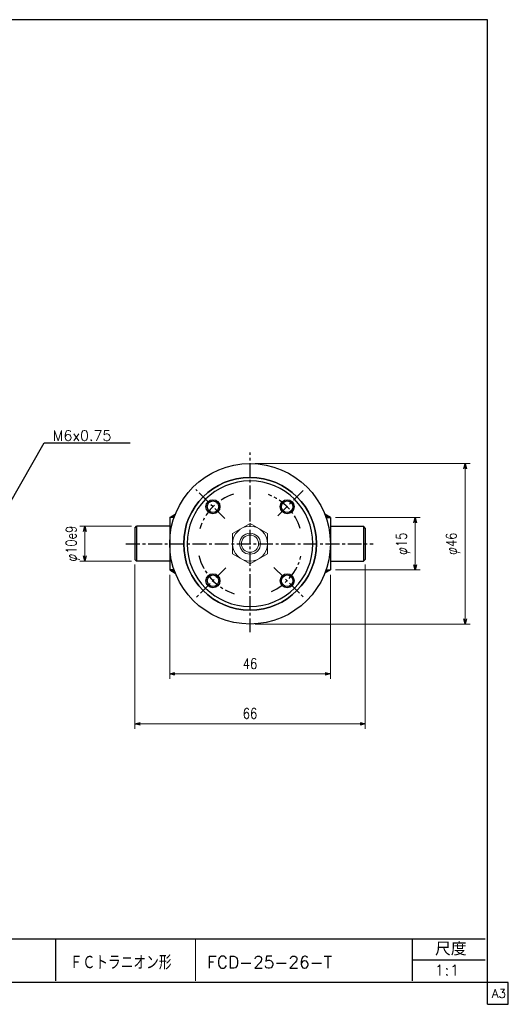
# Model space of a CAD drawing. Header units: millimetres. Extents: x -197 to 197, y -141 to 141.
# Tile 2 of 2: x 57 to 197, y -141 to 141. Entities that reach past the tile are written whole.
import ezdxf
from ezdxf.enums import TextEntityAlignment as Align

# ---------------------------------------------------------------- set-up
doc = ezdxf.new("R2010")
doc.units = ezdxf.units.MM
doc.header["$LTSCALE"] = 0.125
doc.linetypes.add('CENTER', pattern=[50.8, 31.75, -6.35, 6.35, -6.35])
doc.layers.add('Layer0002', color=7, linetype='Continuous')
doc.styles.add('dcStyle0', font='txt.shx', dxfattribs={"width": 0.8, "bigfont": 'bigfont'})
doc.dimstyles.new('DaDimRotatedStyle', dxfattribs={"dimtxt": 3, "dimasz": 1.500001, "dimexe": 1.428571, "dimexo": 0.5, "dimgap": 1.428571, "dimtad": 3, "dimdsep": 46, "dimtxsty": 'dcStyle0', "dimblk1": 'OPEN30', "dimblk2": 'OPEN30', "dimsah": 1, "dimcen": 0.09, "dimclrd": 4, "dimclre": 4, "dimclrt": 4, "dimadec": 0, "dimazin": 2, "dimtfac": 1, "dimtdec": 4, "dimtmove": 0, "dimatfit": 0, "dimfxl": 1, "dimarcsym": 0})

# ---------------------------------------------------------------- blocks, each defined once
blk = doc.blocks.new('DC_GROUP_Φ25_16')
at = {"color": 4, "linetype": 'Continuous', "lineweight": 25}
for radius in [2, 1.65]:
    blk.add_circle((112.46, 1.52), radius, dxfattribs=at)
blk = doc.blocks.new('DC_GROUP_Φ25_17')
at = {"color": 4, "linetype": 'Continuous', "lineweight": 25}
for radius in [2, 1.65]:
    blk.add_circle((112.46, -19.69), radius, dxfattribs=at)
blk = doc.blocks.new('DC_GROUP_Φ25_18')
at = {"color": 4, "linetype": 'Continuous', "lineweight": 25}
for radius in [2, 1.65]:
    blk.add_circle((133.68, 1.52), radius, dxfattribs=at)
blk = doc.blocks.new('DC_GROUP_Φ25_19')
at = {"color": 4, "linetype": 'Continuous', "lineweight": 25}
for radius in [2, 1.65]:
    blk.add_circle((133.68, -19.69), radius, dxfattribs=at)
blk = doc.blocks.new('DC_GROUP_Φ25_20')
at = {"color": 4, "linetype": 'Continuous', "lineweight": 13}
for p, q in [((123.07, -3.31), (118.07, -6.2)), ((128.07, -6.2), (123.07, -3.31)), ((118.07, -6.2), (118.07, -11.97)), ((128.07, -11.97), (128.07, -6.2)), ((118.07, -11.97), (123.07, -14.86)), ((123.07, -14.86), (128.07, -11.97))]:
    blk.add_line(p, q, dxfattribs=at)
for radius in [5, 3, 2.46]:
    blk.add_circle((123.07, -9.09), radius, dxfattribs=at)
blk = doc.blocks.new('DC_GROUP_Φ25_27')
at = {"color": 4, "linetype": 'Continuous', "lineweight": 25}
for p, q in [((100.19, -1.59), (100.14, -1.54)), ((100.61, -1.59), (100.41, -1.39)), ((101.04, -1.59), (100.68, -1.23)), ((101.36, -1.49), (100.95, -1.08)), ((101.47, -1.17), (101.22, -0.92)), ((101.59, -0.86), (101.49, -0.77))]:
    blk.add_line(p, q, dxfattribs=at)
blk = doc.blocks.new('DC_GROUP_Φ25_28')
at = {"color": 4, "linetype": 'Continuous', "lineweight": 25}
for p, q in [((100.19, -16.59), (100.14, -16.63)), ((100.61, -16.59), (100.41, -16.78)), ((101.04, -16.59), (100.68, -16.94)), ((101.36, -16.69), (100.95, -17.1)), ((101.47, -17), (101.22, -17.25)), ((101.59, -17.31), (101.49, -17.41))]:
    blk.add_line(p, q, dxfattribs=at)
blk = doc.blocks.new('DC_GROUP_Φ25_29')
at = {"color": 4, "linetype": 'Continuous', "lineweight": 25}
for p, q in [((144.55, -0.86), (144.65, -0.77)), ((144.66, -1.17), (144.92, -0.92)), ((144.78, -1.49), (145.18, -1.08)), ((145.1, -1.59), (145.45, -1.23)), ((145.52, -1.59), (145.72, -1.39)), ((145.95, -1.59), (145.99, -1.54))]:
    blk.add_line(p, q, dxfattribs=at)
blk = doc.blocks.new('DC_GROUP_Φ25_30')
at = {"color": 4, "linetype": 'Continuous', "lineweight": 25}
for p, q in [((144.78, -16.69), (145.18, -17.1)), ((145.1, -16.59), (145.45, -16.94)), ((145.52, -16.59), (145.72, -16.78)), ((145.95, -16.59), (145.99, -16.63)), ((144.55, -17.31), (144.65, -17.41)), ((144.66, -17), (144.92, -17.25))]:
    blk.add_line(p, q, dxfattribs=at)
blk = doc.blocks.new('_OPEN30')
at = {"color": 0, "linetype": 'ByBlock', "lineweight": -2}
for p, q in [((-1, 0.267949), (0, 0)), ((0, 0), (-1, -0.267949)), ((0, 0), (-1, 0))]:
    blk.add_line(p, q, dxfattribs=at)
blk = doc.blocks.new('*D48')
at = {"color": 4, "linetype": 'Continuous', "lineweight": 13}
for p, q in [((100.07, -18.01), (100.07, -47.8)), ((146.07, -18.01), (146.07, -47.8)), ((100.07, -46.37), (146.07, -46.37))]:
    blk.add_line(p, q, dxfattribs=at)
at = {"color": 4, "xscale": 1.500001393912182, "yscale": 1.499994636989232}
for p, rotation in [((100.07, -46.37), 180), ((146.07, -46.37), 360)]:
    blk.add_blockref('_OPEN30', p, dxfattribs=dict(at, rotation=rotation))
at = {"color": 4, "insert": (123.07, -44.94), "char_height": 3, "width": 9.375, "attachment_point": 8, "style": 'dcStyle0'}
blk.add_mtext('\\T1.00;46', dxfattribs=at)
blk = doc.blocks.new('*D49')
at = {"color": 4, "linetype": 'Continuous', "lineweight": 13}
for p, q in [((90.07, -15.01), (90.07, -62.09)), ((156.07, -15.01), (156.07, -62.09)), ((90.07, -60.66), (156.07, -60.66))]:
    blk.add_line(p, q, dxfattribs=at)
at = {"color": 4, "xscale": 1.500001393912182, "yscale": 1.499994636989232}
for p, rotation in [((90.07, -60.66), 180), ((156.07, -60.66), 360)]:
    blk.add_blockref('_OPEN30', p, dxfattribs=dict(at, rotation=rotation))
at = {"color": 4, "insert": (123.07, -59.23), "char_height": 3, "width": 9.375, "attachment_point": 8, "style": 'dcStyle0'}
blk.add_mtext('\\T1.00;66', dxfattribs=at)
blk = doc.blocks.new('*D50')
at = {"color": 4, "linetype": 'Continuous', "lineweight": 13}
for p, q in [((89.14, -4.09), (74.35, -4.09)), ((75.78, -14.09), (75.78, -4.09)), ((89.14, -14.09), (74.35, -14.09))]:
    blk.add_line(p, q, dxfattribs=at)
at = {"color": 4, "xscale": 1.500001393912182, "yscale": 1.499994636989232}
for p, rotation in [((75.78, -4.09), 90), ((75.78, -14.09), 270)]:
    blk.add_blockref('_OPEN30', p, dxfattribs=dict(at, rotation=rotation))
at = {"color": 4, "insert": (74.35, -9.09), "char_height": 3, "width": 22.5, "attachment_point": 8, "rotation": 90, "style": 'dcStyle0'}
blk.add_mtext('\\T1.00;φ10e9', dxfattribs=at)
blk = doc.blocks.new('*D51')
at = {"color": 4, "linetype": 'Continuous', "lineweight": 13}
for p, q in [((147.5, -1.59), (171.78, -1.59)), ((170.35, -16.59), (170.35, -1.59)), ((147.5, -16.59), (171.78, -16.59))]:
    blk.add_line(p, q, dxfattribs=at)
at = {"color": 4, "xscale": 1.500001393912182, "yscale": 1.499994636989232}
for p, rotation in [((170.35, -1.59), 90), ((170.35, -16.59), 270)]:
    blk.add_blockref('_OPEN30', p, dxfattribs=dict(at, rotation=rotation))
at = {"color": 4, "insert": (168.92, -9.09), "char_height": 3, "width": 12.1875, "attachment_point": 8, "rotation": 90, "style": 'dcStyle0'}
blk.add_mtext('\\T1.00;φ15', dxfattribs=at)
blk = doc.blocks.new('*D52')
at = {"color": 4, "linetype": 'Continuous', "lineweight": 13}
for p, q in [((124.5, 13.91), (186.07, 13.91)), ((184.64, -32.09), (184.64, 13.91)), ((124.5, -32.09), (186.07, -32.09))]:
    blk.add_line(p, q, dxfattribs=at)
at = {"color": 4, "xscale": 1.500001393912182, "yscale": 1.499994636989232}
for p, rotation in [((184.64, 13.91), 90), ((184.64, -32.09), 270)]:
    blk.add_blockref('_OPEN30', p, dxfattribs=dict(at, rotation=rotation))
at = {"color": 4, "insert": (183.21, -9.09), "char_height": 3, "width": 12.1875, "attachment_point": 8, "rotation": 90, "style": 'dcStyle0'}
blk.add_mtext('\\T1.00;φ46', dxfattribs=at)

msp = doc.modelspace()

# ---------------------------------------------------------------- linework, layer by layer
at = {"color": 4, "linetype": 'Continuous', "lineweight": 25}
for p, q in [((49.333, -6.086), (64.173, 19.783)), ((64.173, 19.783), (88.773, 19.783)), ((100.068, -1.586), (101.665, -0.664)), ((100.068, -1.586), (100.068, -16.586)), ((101.325, -1.586), (100.068, -1.586)), ((146.068, -1.586), (144.47, -0.664)), ((144.81, -1.586), (146.068, -1.586)), ((146.068, -1.586), (146.068, -16.586)), ((90.068, -4.586), (90.568, -4.086)), ((90.068, -4.586), (90.068, -13.586)), ((100.068, -4.086), (90.568, -4.086)), ((90.568, -4.086), (90.568, -14.086)), ((146.068, -4.086), (155.568, -4.086)), ((156.068, -4.586), (155.568, -4.086)), ((155.568, -4.086), (155.568, -14.086)), ((156.068, -4.586), (156.068, -13.586)), ((90.068, -13.586), (90.568, -14.086)), ((100.068, -14.086), (90.568, -14.086)), ((146.268, -14.086), (155.568, -14.086)), ((156.068, -13.586), (155.568, -14.086)), ((101.325, -16.586), (100.068, -16.586)), ((100.068, -16.586), (101.665, -17.508)), ((146.068, -16.586), (144.47, -17.508)), ((144.81, -16.586), (146.068, -16.586))]:
    msp.add_line(p, q, dxfattribs=at)
at = {"color": 4, "linetype": 'CENTER', "lineweight": 25}
for p, q in [((123.072, -34.449), (123.072, 17.033)), ((115.813, -1.831), (107.511, 6.47)), ((131.02, -1.138), (138.629, 6.47)), ((87.551, -9.086), (158.302, -9.086)), ((116.16, -15.993), (107.511, -24.642)), ((129.89, -15.904), (138.629, -24.642))]:
    msp.add_line(p, q, dxfattribs=at)
at = {"color": 4, "linetype": 'Continuous', "lineweight": 25}
for radius in [23, 19]:
    msp.add_circle((123.068, -9.086), radius, dxfattribs=at)
for centre, radius, start, end in [((123.068, -9.086), 19, 90, 270), ((123.068, -9.086), 18, 90, 270), ((123.072, -9.086), 19, 270, 90), ((123.072, -9.086), 18, 270, 90), ((146.268, -14.286), 0.2, 90, 180)]:
    msp.add_arc(centre, radius, start, end, dxfattribs=at)
at = {"color": 4, "linetype": 'CENTER', "lineweight": 25}
for centre, start, end in [((123.068, -9.086), 108.37429, 163.39597), ((123.072, -9.086), 16.95319, 69.53797), ((123.068, -9.086), 193.02904, 252.49032), ((123.072, -9.086), 293.97786, 346.37335)]:
    msp.add_arc(centre, 15, start, end, dxfattribs=at)
at = {"layer": 'Layer0002', "color": 5, "linetype": 'Continuous', "lineweight": 25}
for p, q in [((191, 141), (-197, 141)), ((191, -141), (191, 141)), ((197, -134.75), (-197, -134.75)), ((197, -141), (197, -134.75)), ((191, -141), (197, -141))]:
    msp.add_line(p, q, dxfattribs=at)
at = {"layer": 'Layer0002', "color": 4, "linetype": 'Continuous', "lineweight": 25}
for p, q in [((-0.588, -122.239), (190.412, -122.239)), ((67.412, -122.239), (67.412, -134.239)), ((169.547, -134.239), (169.547, -122.239)), ((169.547, -128.239), (190.412, -128.239))]:
    msp.add_line(p, q, dxfattribs=at)
at = {"layer": 'Layer0002', "color": 4, "linetype": 'Continuous', "lineweight": 13}
msp.add_line((107.412, -122.239), (107.412, -134.239), dxfattribs=at)

# ---------------------------------------------------------------- block references
at = {"linetype": 'Continuous'}
for name in ['DC_GROUP_Φ25_16', 'DC_GROUP_Φ25_18', 'DC_GROUP_Φ25_27', 'DC_GROUP_Φ25_29', 'DC_GROUP_Φ25_20', 'DC_GROUP_Φ25_28', 'DC_GROUP_Φ25_30', 'DC_GROUP_Φ25_17', 'DC_GROUP_Φ25_19']:
    msp.add_blockref(name, (0, 0), dxfattribs=at)

# ---------------------------------------------------------------- texts
at = {"color": 4, "style": 'dcStyle0'}
for s, height, width, p, p2 in [('M6x0.75', 3, 0.8, (66.573, 20.383), (83.373, 20.383)), ('ＦＣトラニオン形', 4, 0.758333, (71.472, -131.026), (100.592, -131.026)), ('FCD-25-26-T', 3.5, 0.93, (110.782, -130.689), (146.587, -130.689)), ('1:1', 3, 0.8, (175.847, -132.739), (183.047, -132.739))]:
    msp.add_text(s, height=height, dxfattribs=dict(at, width=width)).set_placement(p, p2, align=Align.FIT)
at = {"layer": 'Layer0002', "color": 4, "style": 'dcStyle0', "width": 0.991667}
msp.add_text('尺度', height=3.8, dxfattribs=at).set_placement((176.027, -127.019), (185.071, -127.019), align=Align.FIT)
at = {"layer": 'Layer0002', "color": 7, "style": 'dcStyle0', "width": 0.8}
msp.add_text('A3', height=2.5, dxfattribs=at).set_placement((192.307, -139.125), (196.307, -139.125), align=Align.FIT)

# ---------------------------------------------------------------- dimensions: what is measured, and where the dimension line sits
at = {"linetype": 'Continuous', "lineweight": 13}
for base, p1, p2, text, picture, middle in [((184.639, 13.914), (124.001, -32.086), (124.001, 13.914), 'φ<>', '*D52', (184.639, -9.086)), ((75.782, -4.086), (89.639, -14.086), (89.639, -4.086), 'φ<>e9', '*D50', (75.782, -9.086)), ((170.353, -1.586), (146.996, -16.586), (146.996, -1.586), 'φ<>', '*D51', (170.353, -9.086))]:
    dim = msp.add_linear_dim(base=base, p1=p1, p2=p2, angle=90, text=text, dimstyle='DaDimRotatedStyle', override={"dimtxt": 3, "dimasz": 1.500001, "dimexe": 1.428571, "dimexo": 0.5, "dimgap": 1.428571, "dimtad": 3, "dimtih": 0, "dimtoh": 0, "dimdec": 2, "dimzin": 8, "dimtxsty": 'dcStyle0', "dimblk1": 'OPEN30', "dimblk2": 'OPEN30', "dimsah": 1, "dimclrd": 4, "dimclre": 4, "dimclrt": 4, "dimazin": 2, "dimtofl": 1, "dimatfit": 0, "dimtolj": 0, "dimtzin": 8}, dxfattribs=at)
    dim.commit()
    dim.dimension.update_dxf_attribs({"geometry": picture, "text_midpoint": middle})
for base, p1, p2, picture, middle in [((156.068, -60.657), (90.068, -14.515), (156.068, -14.515), '*D49', (123.068, -60.657)), ((146.068, -46.372), (100.068, -17.515), (146.068, -17.515), '*D48', (123.068, -46.372))]:
    dim = msp.add_linear_dim(base=base, p1=p1, p2=p2, dimstyle='DaDimRotatedStyle', override={"dimtxt": 3, "dimasz": 1.500001, "dimexe": 1.428571, "dimexo": 0.5, "dimgap": 1.428571, "dimtad": 3, "dimtih": 0, "dimtoh": 0, "dimdec": 2, "dimzin": 8, "dimtxsty": 'dcStyle0', "dimblk1": 'OPEN30', "dimblk2": 'OPEN30', "dimsah": 1, "dimclrd": 4, "dimclre": 4, "dimclrt": 4, "dimazin": 2, "dimtofl": 1, "dimatfit": 0, "dimtolj": 0, "dimtzin": 8}, dxfattribs=at)
    dim.commit()
    dim.dimension.update_dxf_attribs({"geometry": picture, "text_midpoint": middle})

doc.saveas('drawing.dxf')
